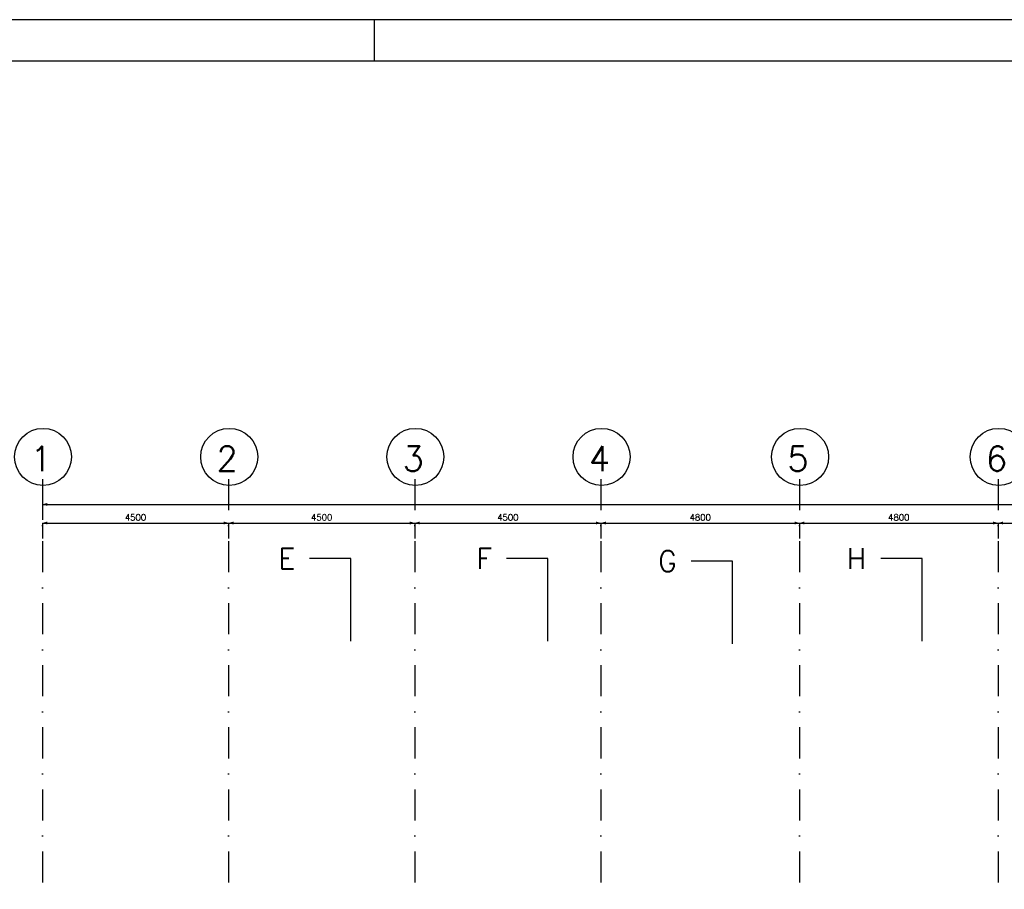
# Model space of a CAD drawing. Extents: x 0 to 118900, y 0 to 84100.
# Tile 9 of 20: x 26322 to 50122, y 63075 to 84100. Entities that reach past the tile are written whole.
import ezdxf
from ezdxf.enums import TextEntityAlignment as Align

# ---------------------------------------------------------------- set-up
doc = ezdxf.new("R2010")
doc.units = 0
doc.header["$LTSCALE"] = 60
doc.header["$MEASUREMENT"] = 0
doc.linetypes.add('CENTER', pattern=[50, 31.25, -6.25, 6.25, -6.25])
doc.linetypes.add('DASHDOT', pattern=[25, 12.5, -6.25, 0, -6.25])
doc.layers.get('0').update_dxf_attribs({"linetype": 'CONTINUOUS'})
for name, color, linetype in [('DSN50', 1, 'CENTER'), ('KADER', 2, 'CONTINUOUS'), ('LAAG50', 1, 'CONTINUOUS'), ('MAAT15', 3, 'CONTINUOUS'), ('STRAMIEN', 3, 'DASHDOT')]:
    doc.layers.add(name, color=color, linetype=linetype)
doc.styles.add('ROMANS', font='romans')

# ---------------------------------------------------------------- blocks, each defined once
blk = doc.blocks.new('ZUDIMTUS')
at = {"color": 3}
blk.add_solid([(0, 0), (-800, -240), (-800, 240)], dxfattribs=at)
blk = doc.blocks.new('DRSBL')
at = {"linetype": 'Continuous'}
for p, q in [((0, 0), (-10, 0)), ((0, -20), (0, 0))]:
    blk.add_line(p, q, dxfattribs=at)

msp = doc.modelspace()

# ---------------------------------------------------------------- linework, layer by layer
at = {"layer": 'KADER', "color": 3}
msp.add_line((34900, 83100), (34900, 84100), dxfattribs=at)
msp.add_line((34900, 83100), (34900, 84100), dxfattribs=at)
msp.add_lwpolyline([(0, 0), (118900, 0), (118900, 0), (118900, 84100), (0, 84100)], close=True, dxfattribs=at)
msp.add_lwpolyline([(0, 0), (118900, 0), (118900, 0), (118900, 84100), (0, 84100)], close=True, dxfattribs=at)
at = {"layer": 'KADER'}
msp.add_lwpolyline([(1000, 1000), (117900, 1000), (117900, 1000), (117900, 83100), (1000, 83100)], close=True, dxfattribs=at)
msp.add_lwpolyline([(1000, 1000), (117900, 1000), (117900, 1000), (117900, 83100), (1000, 83100)], close=True, dxfattribs=at)
at = {"layer": 'MAAT15'}
for p, q in [((26872, 72381), (26872, 72006)), ((26872, 72381), (74972, 72381)), ((26872, 71931), (26872, 71556)), ((26872, 71931), (31372, 71931)), ((31372, 71931), (31372, 71556)), ((31372, 71931), (35872, 71931)), ((35872, 71931), (35872, 71556)), ((35872, 71931), (40372, 71931)), ((40372, 71931), (40372, 71556)), ((40372, 71931), (45172, 71931)), ((45172, 71931), (45172, 71556)), ((45172, 71931), (49972, 71931)), ((49972, 71931), (49972, 71556)), ((49972, 71931), (52972, 71931))]:
    msp.add_line(p, q, dxfattribs=at)
at = {"layer": 'STRAMIEN'}
for p, q in [((26872, 72992), (26872, 48433)), ((31372, 72992), (31372, 48399)), ((35872, 72992), (35872, 48433)), ((40372, 72992), (40372, 48233)), ((45172, 72992), (45172, 48142)), ((49972, 72992), (49972, 48233))]:
    msp.add_line(p, q, dxfattribs=at)
at = {"layer": 'STRAMIEN', "linetype": 'Continuous'}
for centre in [(26886, 73530), (31386, 73530), (35886, 73530), (40386, 73530), (45186, 73530), (49986, 73530)]:
    msp.add_circle(centre, 689, dxfattribs=at)

# ---------------------------------------------------------------- block references
at = {"layer": 'DSN50', "xscale": 100, "yscale": 100, "zscale": 100}
for p in [(34330, 71071), (39091, 71071), (43554, 71008), (48134, 71071)]:
    msp.add_blockref('DRSBL', p, dxfattribs=at)
at = {"layer": 'MAAT15', "xscale": 0.15, "yscale": 0.15, "zscale": 0.15, "rotation": 180}
for p in [(26872, 72381), (26872, 71931), (31372, 71931), (35872, 71931), (40372, 71931), (45172, 71931), (49972, 71931)]:
    msp.add_blockref('ZUDIMTUS', p, dxfattribs=at)
at = {"layer": 'MAAT15', "xscale": 0.15, "yscale": 0.15, "zscale": 0.15}
for p in [(31372, 71931), (35872, 71931), (40372, 71931), (45172, 71931), (49972, 71931)]:
    msp.add_blockref('ZUDIMTUS', p, dxfattribs=at)

# ---------------------------------------------------------------- texts
at = {"layer": 'DSN50', "style": 'ROMANS'}
for s, p in [('E', (32980, 71071)), ('F', (37741, 71071)), ('G', (42204, 71008)), ('H', (46784, 71071))]:
    msp.add_text(s, height=500, dxfattribs=at).set_placement(p, align=Align.MIDDLE_RIGHT)
at = {"layer": 'LAAG50', "style": 'ROMANS'}
for s, p in [('1', (26836, 73188)), ('2', (31336, 73188)), ('3', (35836, 73188)), ('4', (40336, 73188)), ('5', (45136, 73188)), ('6', (49936, 73188))]:
    msp.add_text(s, height=600, dxfattribs=at).set_placement(p, align=Align.CENTER)
at = {"layer": 'MAAT15', "style": 'ROMANS'}
for s, p in [('4500', (29122, 71991)), ('4500', (33622, 71991)), ('4500', (38122, 71991)), ('4800', (42772, 71991)), ('4800', (47572, 71991))]:
    msp.add_text(s, height=150, dxfattribs=at).set_placement(p, align=Align.CENTER)

doc.saveas('drawing.dxf')
